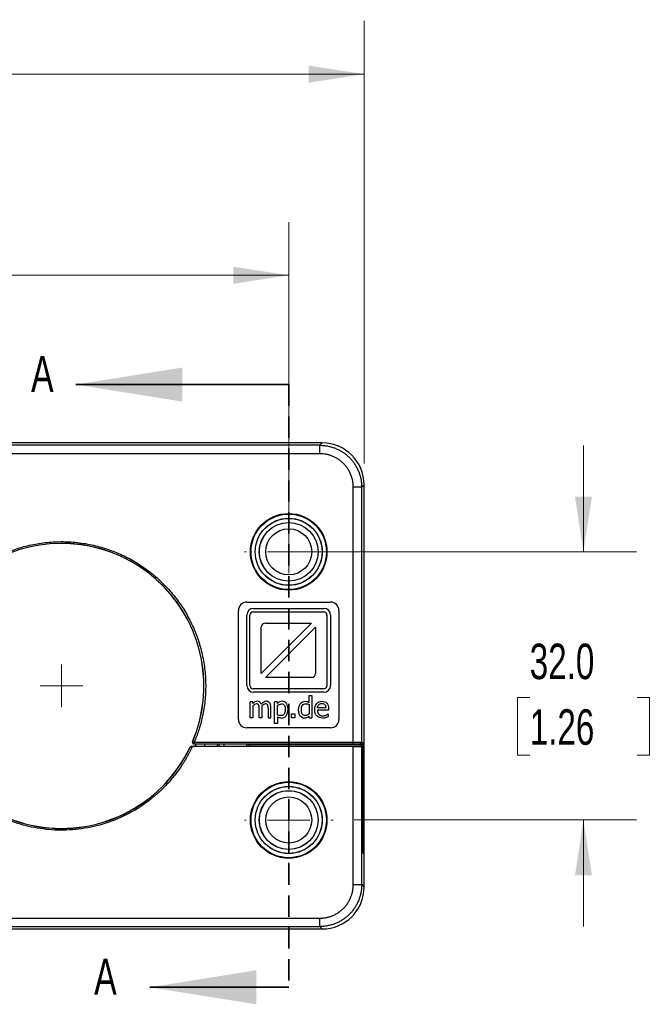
# Model space of a CAD drawing. Header units: millimetres. Extents: x 13 to 546, y 13 to 419.
# Tile 4 of 12: x 170 to 245, y 109 to 227. Entities that reach past the tile are written whole.
import ezdxf

# ---------------------------------------------------------------- set-up
doc = ezdxf.new("R2010")
doc.units = ezdxf.units.MM
doc.header["$LTSCALE"] = 2
doc.linetypes.add('HIDDEN', pattern=[1.905, 1.27, -0.635])
doc.styles.add('SLDTEXTSTYLE0', font='TXT', dxfattribs={"width": 0.7})
doc.dimstyles.new('SLDDIMSTYLE0', dxfattribs={"dimtxt": 4.316016, "dimasz": 6.604, "dimexe": 0, "dimexo": 0.0625, "dimgap": 1.079004, "dimtad": 0, "dimtih": 1, "dimtoh": 1, "dimrnd": 1e-09, "dimzin": 4, "dimdsep": 46, "dimtxsty": 'SLDTEXTSTYLE0', "dimsah": 1, "dimcen": 0.09, "dimadec": 0, "dimazin": 1, "dimtfac": 1, "dimtofl": 0, "dimtmove": 0, "dimatfit": 3, "dimfxl": 0, "dimfrac": 2, "dimtolj": 1, "dimtzin": 12, "dimarcsym": 0})
doc.dimstyles.new('SLDDIMSTYLE1', dxfattribs={"dimtxt": 4.316016, "dimasz": 6.604, "dimexe": 0, "dimexo": 0.0625, "dimgap": 1.079004, "dimtad": 0, "dimtih": 1, "dimtoh": 1, "dimrnd": 1e-09, "dimzin": 4, "dimdsep": 46, "dimtxsty": 'SLDTEXTSTYLE0', "dimsah": 1, "dimcen": 0.09, "dimadec": 0, "dimazin": 1, "dimtfac": 1, "dimtmove": 0, "dimatfit": 0, "dimfxl": 0, "dimfrac": 2, "dimtolj": 1, "dimtzin": 12, "dimarcsym": 0})

# ---------------------------------------------------------------- blocks, each defined once
blk = doc.blocks.new('_D_8')
at = {"color": 7, "linetype": 'Continuous', "lineweight": 0}
for p, q in [((90.16, 169.8), (90.16, 226.65)), ((211.16, 173.84), (211.16, 226.65)), ((90.16, 220.3), (137.2, 220.3)), ((143.04, 220.3), (141.59, 220.3)), ((141.59, 220.3), (141.59, 213.44)), ((155.87, 220.3), (157.32, 220.3)), ((157.32, 220.3), (157.32, 213.44)), ((211.16, 220.3), (161.72, 220.3)), ((141.59, 213.44), (143.04, 213.44)), ((157.32, 213.44), (155.87, 213.44))]:
    blk.add_line(p, q, dxfattribs=at)
at = {"color": 7, "linetype": 'Continuous', "lineweight": 18}
for points in [[(90.16, 220.3), (96.76, 219.28), (96.76, 221.31)], [(211.16, 220.3), (204.56, 221.31), (204.56, 219.28)]]:
    blk.add_solid(points, dxfattribs=at)
at = {"color": 7, "linetype": 'Continuous', "lineweight": 18, "char_height": 4.233, "attachment_point": 1, "style": 'SLDTEXTSTYLE0'}
for s, insert in [('121.0', (141.25, 226.72)), ('4.76', (143.04, 218.89))]:
    blk.add_mtext(s, dxfattribs=dict(at, insert=insert))
blk = doc.blocks.new('_D_10')
at = {"color": 7, "linetype": 'Continuous', "lineweight": 0}
for p, q in [((237.34, 163.3), (237.34, 176)), ((204.7, 163.3), (243.69, 163.3)), ((230.93, 145.91), (229.48, 145.91)), ((229.48, 145.91), (229.48, 139.05)), ((243.76, 145.91), (245.21, 145.91)), ((245.21, 145.91), (245.21, 139.05)), ((229.48, 139.05), (230.93, 139.05)), ((245.21, 139.05), (243.76, 139.05)), ((209.99, 131.3), (243.69, 131.3)), ((237.34, 131.3), (237.34, 118.6))]:
    blk.add_line(p, q, dxfattribs=at)
at = {"color": 7, "linetype": 'Continuous', "lineweight": 18}
for points in [[(237.34, 163.3), (238.36, 169.9), (236.33, 169.9)], [(237.34, 131.3), (236.33, 124.69), (238.36, 124.69)]]:
    blk.add_solid(points, dxfattribs=at)
at = {"color": 7, "linetype": 'Continuous', "lineweight": 18, "char_height": 4.233, "attachment_point": 1, "style": 'SLDTEXTSTYLE0'}
for s, insert in [('32.0', (230.93, 152.34)), ('1.26', (230.93, 144.51))]:
    blk.add_mtext(s, dxfattribs=dict(at, insert=insert))
blk = doc.blocks.new('_D_11')
at = {"color": 7, "linetype": 'Continuous', "lineweight": 0}
for p, q in [((99.16, 165.84), (99.16, 202.65)), ((202.16, 165.84), (202.16, 202.65)), ((99.16, 196.3), (137.2, 196.3)), ((143.04, 196.3), (141.59, 196.3)), ((141.59, 196.3), (141.59, 189.44)), ((155.87, 196.3), (157.32, 196.3)), ((157.32, 196.3), (157.32, 189.44)), ((202.16, 196.3), (161.72, 196.3)), ((141.59, 189.44), (143.04, 189.44)), ((157.32, 189.44), (155.87, 189.44))]:
    blk.add_line(p, q, dxfattribs=at)
at = {"color": 7, "linetype": 'Continuous', "lineweight": 18}
for points in [[(99.16, 196.3), (105.76, 195.28), (105.76, 197.31)], [(202.16, 196.3), (195.56, 197.31), (195.56, 195.28)]]:
    blk.add_solid(points, dxfattribs=at)
at = {"color": 7, "linetype": 'Continuous', "lineweight": 18, "char_height": 4.233, "attachment_point": 1, "style": 'SLDTEXTSTYLE0'}
for s, insert in [('103.0', (141.25, 202.72)), ('4.06', (143.04, 194.89))]:
    blk.add_mtext(s, dxfattribs=dict(at, insert=insert))
blk = doc.blocks.new('SW_CENTERMARKSYMBOL_4')
at = {"color": 0, "linetype": 'Continuous', "lineweight": 18}
for p, q in [((0, 5.08), (0, 5.29)), ((0, 0), (0, 2.54)), ((-5.08, 0), (-5.29, 0)), ((0, 0), (-2.54, 0)), ((0, 0), (0, -2.54)), ((0, 0), (2.54, 0)), ((5.08, 0), (5.29, 0)), ((0, -5.08), (0, -5.29))]:
    blk.add_line(p, q, dxfattribs=at)
blk = doc.blocks.new('SW_CENTERMARKSYMBOL_6')
at = {"color": 0, "linetype": 'Continuous', "lineweight": 18}
for p, q in [((0, 5.08), (0, 5.29)), ((0, 0), (0, 2.54)), ((-5.08, 0), (-5.29, 0)), ((0, 0), (-2.54, 0)), ((0, 0), (0, -2.54)), ((0, 0), (2.54, 0)), ((5.08, 0), (5.29, 0)), ((0, -5.08), (0, -5.29))]:
    blk.add_line(p, q, dxfattribs=at)
blk = doc.blocks.new('SW_CENTERMARKSYMBOL_8')
at = {"color": 0, "linetype": 'Continuous', "lineweight": 18}
for q in [(0, 2.54), (-2.54, 0), (0, -2.54), (2.54, 0)]:
    blk.add_line((0, 0), q, dxfattribs=at)

msp = doc.modelspace()

# ---------------------------------------------------------------- linework, layer by layer
at = {"color": 7, "linetype": 'Continuous', "lineweight": 35}
for p, q in [((202.16, 183.257), (176.76, 183.257)), ((202.16, 111.337), (185.583, 111.337))]:
    msp.add_line(p, q, dxfattribs=at)
at = {"color": 7, "linetype": 'HIDDEN', "lineweight": 35}
msp.add_line((202.16, 183.257), (202.16, 111.337), dxfattribs=at)
for p, q in [((206.161, 176.297), (95.159, 176.297)), ((205.873, 176.009), (206.161, 176.297)), ((205.873, 176.009), (95.448, 176.009)), ((205.873, 175.009), (95.448, 175.009)), ((209.872, 140.583), (209.872, 171.01)), ((210.872, 171.01), (211.16, 171.298)), ((210.872, 140.576), (210.872, 171.01)), ((211.16, 127.297), (211.16, 171.298)), ((196.16, 143.297), (196.16, 156.297)), ((197.16, 157.297), (207.16, 157.297)), ((197.957, 156.55), (206.363, 156.55)), ((208.16, 156.297), (208.16, 143.297)), ((197.159, 147.346), (197.159, 155.753)), ((197.526, 147.348), (197.526, 155.748)), ((197.926, 156.148), (206.326, 156.148)), ((206.726, 155.748), (206.726, 147.348)), ((207.161, 155.753), (207.161, 147.346)), ((204.882, 154.799), (198.875, 148.792)), ((198.875, 148.797), (198.875, 154.299)), ((199.37, 148.297), (205.377, 154.304)), ((199.375, 154.799), (204.877, 154.799)), ((205.377, 154.299), (205.377, 148.797)), ((204.877, 148.297), (199.375, 148.297)), ((206.326, 146.948), (197.926, 146.948)), ((206.363, 146.548), (197.957, 146.548)), ((204.614, 145.329), (204.614, 146.152)), ((204.614, 146.152), (204.935, 146.152)), ((204.935, 146.152), (204.935, 143.499)), ((197.547, 143.499), (197.547, 145.405)), ((197.868, 145.405), (197.547, 145.405)), ((197.868, 145.195), (197.868, 145.405)), ((197.868, 144.924), (197.868, 143.499)), ((198.628, 143.499), (198.628, 144.602)), ((198.949, 144.755), (198.949, 143.499)), ((199.709, 144.602), (199.709, 143.499)), ((200.03, 143.499), (200.03, 144.755)), ((200.481, 142.797), (200.481, 145.405)), ((200.802, 145.405), (200.481, 145.405)), ((200.802, 145.206), (200.802, 145.405)), ((200.802, 143.855), (200.802, 144.938)), ((204.614, 145.064), (204.614, 143.962)), ((206.6, 144.664), (205.593, 144.664)), ((206.913, 144.594), (206.913, 144.419)), ((197.868, 143.499), (197.547, 143.499)), ((198.949, 143.499), (198.628, 143.499)), ((199.709, 143.499), (200.03, 143.499)), ((200.802, 143.596), (200.802, 142.797)), ((202.502, 143.499), (202.502, 143.985)), ((202.502, 143.985), (202.909, 143.985)), ((202.909, 143.499), (202.502, 143.499)), ((202.909, 143.985), (202.909, 143.499)), ((204.614, 143.499), (204.614, 143.693)), ((204.614, 143.499), (204.935, 143.499)), ((206.913, 144.419), (205.593, 144.419)), ((206.859, 143.966), (206.878, 143.966)), ((206.878, 143.966), (206.878, 143.617)), ((207.16, 142.297), (197.16, 142.297)), ((200.802, 142.797), (200.481, 142.797)), ((190.38, 139.948), (190.368, 139.955)), ((190.548, 140.069), (190.615, 140.111)), ((190.563, 140.06), (190.548, 140.069)), ((190.615, 140.111), (193.81, 140.111)), ((209.872, 140.06), (190.654, 140.06)), ((190.701, 140.661), (190.683, 140.654)), ((190.701, 140.661), (190.886, 140.583)), ((190.867, 140.376), (190.886, 140.383)), ((190.896, 140.333), (190.867, 140.376)), ((190.886, 140.583), (209.872, 140.583)), ((190.886, 140.583), (190.886, 140.383)), ((190.886, 140.383), (209.872, 140.383)), ((193.81, 140.334), (190.896, 140.333)), ((193.66, 140.111), (193.66, 140.334)), ((193.81, 140.335), (193.81, 140.11)), ((194.41, 140.335), (194.41, 140.11)), ((197.164, 140.334), (194.41, 140.334)), ((194.41, 140.111), (197.503, 140.111)), ((197.16, 140.111), (197.16, 140.334)), ((197.31, 140.297), (197.164, 140.334)), ((210.829, 140.297), (197.31, 140.297)), ((197.31, 140.297), (197.31, 140.111)), ((197.601, 140.141), (197.456, 140.105)), ((197.503, 140.111), (197.65, 140.147)), ((197.65, 140.147), (211.029, 140.147)), ((209.872, 123.585), (209.872, 140.06)), ((210.672, 140.376), (210.829, 140.297)), ((210.833, 140.297), (210.833, 140.147)), ((210.872, 140.576), (211.033, 140.496)), ((211.029, 140.147), (210.872, 140.069)), ((210.872, 123.585), (210.872, 140.069)), ((211.029, 139.297), (211.029, 140.147)), ((211.033, 140.496), (211.033, 139.315)), ((211.047, 133.797), (211.029, 139.297)), ((211.033, 139.315), (211.05, 133.797)), ((211.029, 128.297), (211.047, 133.797)), ((211.05, 133.797), (211.033, 128.279)), ((211.029, 127.367), (211.029, 128.297)), ((211.033, 128.279), (211.033, 127.425)), ((211.16, 127.236), (211.029, 127.367)), ((211.033, 127.425), (211.16, 127.297)), ((211.099, 127.297), (211.16, 127.297)), ((211.16, 123.297), (211.16, 127.236)), ((210.872, 123.585), (211.16, 123.297)), ((95.448, 119.585), (205.873, 119.585)), ((95.159, 118.297), (206.161, 118.297)), ((95.448, 118.586), (205.873, 118.586)), ((205.873, 118.586), (206.161, 118.297))]:
    msp.add_line(p, q)
at = {"flags": 128}
for points in [[(190.508, 140.08), (190.478, 140.061), (190.441, 140.038)], [(190.7, 140.466), (190.713, 140.447), (190.729, 140.423)], [(191.055, 140.315), (190.967, 140.118), (190.957, 140.094)], [(192.147, 140.333), (192.091, 140.196), (192.052, 140.104)]]:
    msp.add_lwpolyline(points, dxfattribs=at)
for centre, radius in [((202.16, 163.297), 4.57), ((202.16, 163.297), 4.5), ((202.16, 163.297), 4), ((202.16, 163.297), 3.993), ((202.16, 163.297), 3.507), ((202.16, 163.297), 3.5), ((202.16, 163.297), 2.75), ((202.16, 131.297), 4.57), ((202.16, 131.297), 4.5), ((202.16, 131.297), 4), ((202.16, 131.297), 3.993), ((202.16, 131.297), 3.507), ((202.16, 131.297), 3.5), ((202.16, 131.297), 2.75)]:
    msp.add_circle(centre, radius)
for centre, radius, start, end in [((175.035, 147.297), 17.014, 337.04185, 179.00142), ((175.035, 147.297), 17, 336.99688, 179.0006), ((197.16, 156.297), 1, 90, 180), ((197.957, 155.753), 0.798, 90, 180), ((206.363, 155.753), 0.798, 0, 90), ((207.16, 156.297), 1, 0, 90), ((197.926, 155.748), 0.4, 90, 180), ((206.326, 155.748), 0.4, 0, 90), ((199.375, 154.299), 0.5, 90, 180), ((204.877, 154.299), 0.5, 89.42706, 90), ((204.877, 154.299), 0.5, 0, 0.57294), ((199.375, 148.797), 0.5, 180, 180.57294), ((199.375, 148.797), 0.5, 269.42706, 270), ((204.877, 148.797), 0.5, 270, 0), ((175.035, 147.297), 17.014, 180.99858, 334.40882), ((175.035, 147.297), 17, 180.9994, 334.41221), ((197.957, 147.346), 0.798, 180, 270), ((197.926, 147.348), 0.4, 180, 270), ((206.326, 147.348), 0.4, 270, 0), ((206.363, 147.346), 0.798, 270, 0), ((197.16, 143.297), 1, 180, 270), ((207.16, 143.297), 1, 270, 0)]:
    msp.add_arc(centre, radius, start, end)
for centre, major_axis, ratio, start_param, end_param in [((206.159, 171.297), (-3.537, -3.537), 0.9996955, 2.3563468, 3.9268385), ((197.65, 139.947), (0.194, 0.049), 0.9993528, 1.3257549, 1.5707963), ((209.872, 140.069), (1, 0), 0.0087269, 4.712389, 6.265732), ((210.833, 140.496), (0.171, 0.106), 0.9806753, 4.167488, 5.720831), ((206.159, 123.298), (-3.537, 3.537), 0.9996955, 2.3563468, 3.9268385)]:
    msp.add_ellipse(centre, major_axis=major_axis, ratio=ratio, start_param=start_param, end_param=end_param)
for points, knots in [([(205.873, 175.009), (205.873, 175.268), (205.873, 175.525), (205.873, 175.895), (205.873, 176.004), (205.873, 176.009)], [0, 0, 0, 0, 0.5, 0.5, 1, 1, 1, 1]), ([(205.873, 176.009), (205.949, 176.008), (206.102, 176.006), (206.329, 175.99), (206.555, 175.964), (206.777, 175.928), (206.997, 175.883), (207.213, 175.828), (207.425, 175.764), (207.632, 175.691), (207.836, 175.609), (208.034, 175.519), (208.227, 175.422), (208.414, 175.317), (208.595, 175.204), (208.771, 175.085), (208.94, 174.959), (209.103, 174.827), (209.259, 174.689), (209.459, 174.498), (209.694, 174.242), (209.952, 173.91), (210.184, 173.552), (210.387, 173.172), (210.558, 172.77), (210.696, 172.35), (210.796, 171.914), (210.86, 171.466), (210.868, 171.162), (210.872, 171.01)], [0, 0, 0, 0, 0.0292191, 0.058269, 0.0871496, 0.115861, 0.1444031, 0.1727761, 0.2009798, 0.2290144, 0.2568799, 0.2845762, 0.3121034, 0.3394615, 0.3666505, 0.3936704, 0.4205212, 0.4472031, 0.4737159, 0.5000597, 0.5529038, 0.6064238, 0.6606199, 0.7154922, 0.7710407, 0.8272656, 0.8841671, 0.9417452, 1, 1, 1, 1]), ([(209.872, 171.01), (209.871, 171.073), (209.869, 171.199), (209.856, 171.388), (209.834, 171.574), (209.803, 171.759), (209.764, 171.943), (209.715, 172.125), (209.658, 172.305), (209.568, 172.549), (209.43, 172.853), (209.224, 173.204), (208.983, 173.536), (208.706, 173.843), (208.399, 174.12), (208.068, 174.361), (207.716, 174.567), (207.355, 174.731), (206.99, 174.857), (206.623, 174.944), (206.25, 174.999), (205.999, 175.006), (205.873, 175.009)], [0, 0, 0, 0, 0.0302353, 0.0602715, 0.090175, 0.1200131, 0.1498533, 0.1797634, 0.2098107, 0.2400612, 0.3043296, 0.3686806, 0.4343139, 0.5000324, 0.5656652, 0.6313841, 0.6956513, 0.7600035, 0.8202547, 0.8799778, 0.939713, 1, 1, 1, 1]), ([(210.872, 171.01), (210.867, 171.01), (210.758, 171.01), (210.388, 171.01), (210.131, 171.01), (209.872, 171.01)], [0, 0, 0, 0, 0.5, 0.5, 1, 1, 1, 1]), ([(157.824, 147.597), (157.827, 147.734), (157.834, 148.007), (157.856, 148.415), (157.887, 148.823), (157.928, 149.229), (157.979, 149.634), (158.039, 150.038), (158.109, 150.441), (158.188, 150.842), (158.387, 151.732), (158.787, 153.092), (159.537, 154.871), (160.485, 156.566), (161.624, 158.146), (162.928, 159.585), (164.366, 160.85), (165.916, 161.938), (167.543, 162.831), (169.239, 163.541), (171.009, 164.068), (172.851, 164.408), (174.761, 164.545), (176.691, 164.469), (178.615, 164.172), (180.495, 163.662), (182.289, 162.947), (183.979, 162.047), (185.524, 160.988), (186.928, 159.788), (188.19, 158.451), (189.313, 156.974), (190.288, 155.351), (191.089, 153.611), (191.696, 151.766), (192.095, 149.86), (192.274, 147.926), (192.236, 145.996), (192.036, 144.482), (191.802, 143.377), (191.62, 142.664), (191.406, 141.96), (191.165, 141.265), (190.979, 140.81), (190.886, 140.583)], [0, 0, 0, 0, 0.00675853, 0.01350394, 0.02024002, 0.02697058, 0.03369945, 0.04043044, 0.04716738, 0.05391408, 0.06067432, 0.09226398, 0.12386248, 0.15599049, 0.18812751, 0.21998408, 0.25184957, 0.28266454, 0.31348814, 0.3434541, 0.37342857, 0.40466918, 0.43591854, 0.46795557, 0.50000156, 0.53203859, 0.56408459, 0.5953252, 0.62657457, 0.65654052, 0.68651499, 0.71732996, 0.74815356, 0.78001013, 0.81187562, 0.84400364, 0.87614065, 0.9077303, 0.93932881, 0.95148392, 0.96360634, 0.97571829, 0.9878421, 1, 1, 1, 1]), ([(190.654, 140.06), (190.598, 139.941), (190.486, 139.704), (190.308, 139.354), (190.123, 139.008), (189.93, 138.666), (189.73, 138.328), (189.521, 137.995), (189.114, 137.377), (188.468, 136.5), (187.513, 135.409), (186.458, 134.391), (184.916, 133.14), (182.783, 131.827), (179.996, 130.724), (177.104, 130.125), (174.237, 130.025), (171.461, 130.383), (168.778, 131.179), (166.196, 132.43), (163.793, 134.148), (161.691, 136.284), (160.272, 138.347), (159.367, 140.116), (158.815, 141.472), (158.383, 142.857), (158.125, 144.016), (157.978, 144.942), (157.898, 145.624), (157.844, 146.31), (157.83, 146.768), (157.824, 146.997)], [0, 0, 0, 0, 0.0085004, 0.0169903, 0.0254739, 0.0339558, 0.0424404, 0.0509321, 0.0594354, 0.0904353, 0.1214465, 0.1533743, 0.1853133, 0.2500882, 0.3148632, 0.3786709, 0.440628, 0.5000013, 0.5593746, 0.6213317, 0.6851394, 0.7499144, 0.8146893, 0.8466171, 0.8785561, 0.909556, 0.9405672, 0.9554351, 0.9702807, 0.9851278, 1, 1, 1, 1]), ([(198.389, 145.459), (198.29, 145.459), (198.2, 145.436), (198.035, 145.344), (197.952, 145.279), (197.868, 145.195)], [-2, -2, -2, -2, -1, -1, 0, 0, 0, 0]), ([(198.307, 145.154), (198.238, 145.154), (198.166, 145.133), (198.014, 145.046), (197.94, 144.991), (197.868, 144.924)], [-2, -2, -2, -2, -1, -1, 0, 0, 0, 0]), ([(198.575, 145.02), (198.553, 145.066), (198.521, 145.099), (198.437, 145.143), (198.38, 145.154), (198.307, 145.154)], [-2, -2, -2, -2, -1, -1, 0, 0, 0, 0]), ([(198.887, 145.129), (198.842, 145.246), (198.776, 145.33), (198.602, 145.433), (198.502, 145.459), (198.389, 145.459)], [-2, -2, -2, -2, -1, -1, 0, 0, 0, 0]), ([(198.628, 144.602), (198.628, 144.69), (198.625, 144.772), (198.611, 144.921), (198.596, 144.979), (198.575, 145.02)], [-2, -2, -2, -2, -1, -1, 0, 0, 0, 0]), ([(199.47, 145.459), (199.363, 145.459), (199.263, 145.431), (199.079, 145.32), (198.985, 145.238), (198.887, 145.129)], [-2, -2, -2, -2, -1, -1, 0, 0, 0, 0]), ([(199.388, 145.154), (199.322, 145.154), (199.251, 145.134), (199.1, 145.053), (199.023, 144.994), (198.943, 144.917)], [-2, -2, -2, -2, -1, -1, 0, 0, 0, 0]), ([(198.943, 144.917), (198.944, 144.898), (198.946, 144.875), (198.948, 144.822), (198.949, 144.79), (198.949, 144.755)], [-2, -2, -2, -2, -1, -1, 0, 0, 0, 0]), ([(199.655, 145.02), (199.633, 145.066), (199.601, 145.099), (199.518, 145.143), (199.46, 145.154), (199.388, 145.154)], [-2, -2, -2, -2, -1, -1, 0, 0, 0, 0]), ([(199.869, 145.296), (199.82, 145.354), (199.761, 145.395), (199.627, 145.446), (199.552, 145.459), (199.47, 145.459)], [-2, -2, -2, -2, -1, -1, 0, 0, 0, 0]), ([(199.709, 144.602), (199.709, 144.69), (199.705, 144.772), (199.692, 144.921), (199.677, 144.979), (199.655, 145.02)], [-2, -2, -2, -2, -1, -1, 0, 0, 0, 0]), ([(200.03, 144.755), (200.03, 144.885), (200.016, 144.994), (199.959, 145.166), (199.92, 145.239), (199.869, 145.296)], [-2, -2, -2, -2, -1, -1, 0, 0, 0, 0]), ([(201.384, 145.459), (201.27, 145.459), (201.165, 145.435), (200.97, 145.339), (200.881, 145.278), (200.802, 145.206)], [-2, -2, -2, -2, -1, -1, 0, 0, 0, 0]), ([(200.802, 144.938), (200.877, 145.001), (200.957, 145.053), (201.128, 145.134), (201.215, 145.154), (201.306, 145.154)], [0, 0, 0, 0, 1, 1, 2, 2, 2, 2]), ([(201.306, 145.154), (201.461, 145.154), (201.573, 145.094), (201.712, 144.854), (201.746, 144.685), (201.746, 144.467)], [0, 0, 0, 0, 1, 1, 2, 2, 2, 2]), ([(202.078, 144.504), (202.078, 144.795), (202.017, 145.027), (201.772, 145.372), (201.602, 145.459), (201.384, 145.459)], [-2, -2, -2, -2, -1, -1, 0, 0, 0, 0]), ([(203.338, 144.438), (203.338, 144.605), (203.359, 144.75), (203.446, 144.994), (203.505, 145.101), (203.58, 145.193)], [-2, -2, -2, -2, -1, -1, 0, 0, 0, 0]), ([(203.58, 145.193), (203.65, 145.276), (203.734, 145.34), (203.931, 145.435), (204.034, 145.459), (204.142, 145.459)], [-2, -2, -2, -2, -1, -1, 0, 0, 0, 0]), ([(203.669, 144.444), (203.669, 144.677), (203.716, 144.856), (203.902, 145.103), (204.031, 145.164), (204.196, 145.164)], [0, 0, 0, 0, 1, 1, 2, 2, 2, 2]), ([(204.142, 145.459), (204.237, 145.459), (204.32, 145.448), (204.461, 145.406), (204.535, 145.373), (204.614, 145.329)], [-2, -2, -2, -2, -1, -1, 0, 0, 0, 0]), ([(204.196, 145.164), (204.269, 145.164), (204.337, 145.157), (204.463, 145.128), (204.534, 145.102), (204.614, 145.064)], [0, 0, 0, 0, 1, 1, 2, 2, 2, 2]), ([(205.268, 144.442), (205.268, 144.752), (205.35, 144.999), (205.675, 145.367), (205.887, 145.459), (206.149, 145.459)], [-2, -2, -2, -2, -1, -1, 0, 0, 0, 0]), ([(205.593, 144.664), (205.6, 144.745), (205.616, 144.816), (205.666, 144.938), (205.702, 144.994), (205.75, 145.045)], [0, 0, 0, 0, 1, 1, 2, 2, 2, 2]), ([(205.75, 145.045), (205.799, 145.094), (205.854, 145.132), (205.973, 145.183), (206.046, 145.195), (206.131, 145.195)], [0, 0, 0, 0, 1, 1, 2, 2, 2, 2]), ([(206.131, 145.195), (206.217, 145.195), (206.29, 145.183), (206.406, 145.132), (206.454, 145.095), (206.491, 145.047)], [0, 0, 0, 0, 1, 1, 2, 2, 2, 2]), ([(206.149, 145.459), (206.267, 145.459), (206.372, 145.442), (206.554, 145.373), (206.634, 145.319), (206.701, 145.247)], [-2, -2, -2, -2, -1, -1, 0, 0, 0, 0]), ([(206.491, 145.047), (206.525, 145.005), (206.551, 144.952), (206.587, 144.825), (206.597, 144.751), (206.6, 144.664)], [0, 0, 0, 0, 1, 1, 2, 2, 2, 2]), ([(206.701, 145.247), (206.769, 145.174), (206.822, 145.085), (206.895, 144.875), (206.913, 144.747), (206.913, 144.594)], [-2, -2, -2, -2, -1, -1, 0, 0, 0, 0]), ([(201.222, 143.75), (201.145, 143.75), (201.076, 143.758), (200.957, 143.788), (200.885, 143.816), (200.802, 143.855)], [0, 0, 0, 0, 1, 1, 2, 2, 2, 2]), ([(201.275, 143.462), (201.18, 143.462), (201.097, 143.473), (200.951, 143.517), (200.877, 143.551), (200.802, 143.596)], [-2, -2, -2, -2, -1, -1, 0, 0, 0, 0]), ([(201.746, 144.467), (201.746, 144.233), (201.7, 144.056), (201.517, 143.811), (201.388, 143.75), (201.222, 143.75)], [0, 0, 0, 0, 1, 1, 2, 2, 2, 2]), ([(201.275, 143.462), (201.507, 143.462), (201.699, 143.556), (202.002, 143.932), (202.078, 144.185), (202.078, 144.504)], [-2, -2, -2, -2, -1, -1, 0, 0, 0, 0]), ([(203.533, 143.701), (203.471, 143.785), (203.423, 143.888), (203.355, 144.135), (203.338, 144.277), (203.338, 144.438)], [-2, -2, -2, -2, -1, -1, 0, 0, 0, 0]), ([(204.046, 143.446), (203.941, 143.446), (203.845, 143.467), (203.67, 143.554), (203.595, 143.617), (203.533, 143.701)], [-2, -2, -2, -2, -1, -1, 0, 0, 0, 0]), ([(204.12, 143.75), (203.962, 143.75), (203.847, 143.81), (203.705, 144.047), (203.669, 144.219), (203.669, 144.444)], [0, 0, 0, 0, 1, 1, 2, 2, 2, 2]), ([(204.356, 143.514), (204.311, 143.492), (204.264, 143.475), (204.167, 143.452), (204.11, 143.446), (204.046, 143.446)], [-2, -2, -2, -2, -1, -1, 0, 0, 0, 0]), ([(204.614, 143.962), (204.538, 143.898), (204.458, 143.846), (204.288, 143.77), (204.203, 143.75), (204.12, 143.75)], [0, 0, 0, 0, 1, 1, 2, 2, 2, 2]), ([(204.614, 143.693), (204.564, 143.652), (204.521, 143.617), (204.449, 143.562), (204.406, 143.537), (204.356, 143.514)], [-2, -2, -2, -2, -1, -1, 0, 0, 0, 0]), ([(206.227, 143.456), (205.923, 143.456), (205.687, 143.541), (205.352, 143.883), (205.268, 144.126), (205.268, 144.442)], [-2, -2, -2, -2, -1, -1, 0, 0, 0, 0]), ([(205.593, 144.419), (205.593, 144.198), (205.649, 144.029), (205.871, 143.795), (206.026, 143.736), (206.223, 143.736)], [-2, -2, -2, -2, -1, -1, 0, 0, 0, 0]), ([(206.223, 143.736), (206.293, 143.736), (206.362, 143.744), (206.498, 143.775), (206.56, 143.796), (206.614, 143.82)], [-2, -2, -2, -2, -1, -1, 0, 0, 0, 0]), ([(206.588, 143.51), (206.526, 143.492), (206.47, 143.478), (206.368, 143.46), (206.304, 143.456), (206.227, 143.456)], [-2, -2, -2, -2, -1, -1, 0, 0, 0, 0]), ([(206.878, 143.617), (206.841, 143.601), (206.794, 143.583), (206.682, 143.539), (206.632, 143.522), (206.588, 143.51)], [-2, -2, -2, -2, -1, -1, 0, 0, 0, 0]), ([(206.614, 143.82), (206.672, 143.848), (206.721, 143.873), (206.8, 143.922), (206.833, 143.945), (206.859, 143.966)], [-2, -2, -2, -2, -1, -1, 0, 0, 0, 0]), ([(190.563, 140.06), (190.551, 140.06), (190.525, 140.058), (190.488, 140.047), (190.45, 140.028), (190.41, 139.997), (190.391, 139.966), (190.38, 139.948)], [0, 0, 0, 0, 0.1394008, 0.2976655, 0.4762901, 0.6902457, 1, 1, 1, 1]), ([(190.51, 140.078), (190.518, 140.084), (190.537, 140.097), (190.574, 140.108), (190.601, 140.11), (190.615, 140.111)], [0, 0, 0, 0, 0.2725474, 0.6173365, 1, 1, 1, 1]), ([(190.683, 140.654), (190.678, 140.64), (190.668, 140.61), (190.666, 140.561), (190.676, 140.509), (190.702, 140.458), (190.744, 140.415), (190.801, 140.382), (190.845, 140.378), (190.867, 140.376)], [0, 0, 0, 0, 0.114433, 0.2383707, 0.3718052, 0.5147104, 0.6670154, 0.8287175, 1, 1, 1, 1]), ([(190.701, 140.661), (190.697, 140.648), (190.688, 140.624), (190.684, 140.584), (190.688, 140.545), (190.699, 140.507), (190.727, 140.454), (190.775, 140.41), (190.829, 140.39), (190.858, 140.385), (190.872, 140.383), (190.88, 140.383), (190.884, 140.383), (190.886, 140.383)], [0, 0, 0, 0, 0.1001939, 0.2003883, 0.3005826, 0.4007767, 0.5009702, 0.74933, 0.8763769, 0.9387994, 0.9695213, 0.9905886, 1, 1, 1, 1]), ([(190.896, 140.333), (190.867, 140.333), (190.802, 140.347), (190.749, 140.392), (190.729, 140.423)], [0.00098178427, 0.00098178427, 0.00098178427, 0.00098178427, 0.0014025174, 0.00196342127, 0.00196342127, 0.00196342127, 0.00196342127]), ([(209.872, 140.583), (209.905, 140.583), (209.972, 140.583), (210.075, 140.583), (210.181, 140.582), (210.288, 140.582), (210.395, 140.582), (210.499, 140.581), (210.597, 140.581), (210.686, 140.58), (210.762, 140.579), (210.821, 140.578), (210.862, 140.577), (210.868, 140.576), (210.872, 140.576)], [0, 0, 0, 0, 0.063091, 0.1298644, 0.2003196, 0.2744561, 0.3522734, 0.4337708, 0.5189477, 0.6078035, 0.7003373, 0.7965485, 0.8964364, 1, 1, 1, 1]), ([(209.872, 140.383), (209.872, 140.383), (209.872, 140.405), (209.872, 140.479), (209.872, 140.531), (209.872, 140.583)], [0, 0, 0, 0, 0.5, 0.5, 1, 1, 1, 1]), ([(209.872, 140.383), (209.897, 140.383), (209.947, 140.383), (210.021, 140.383), (210.093, 140.383), (210.191, 140.382), (210.31, 140.382), (210.436, 140.381), (210.541, 140.38), (210.614, 140.379), (210.661, 140.377), (210.668, 140.376), (210.672, 140.376)], [0, 0, 0, 0, 0.0602914, 0.1201078, 0.1799775, 0.2404276, 0.3700568, 0.5001208, 0.6297521, 0.7598183, 0.8798031, 1, 1, 1, 1]), ([(210.872, 140.576), (210.872, 140.524), (210.85, 140.472), (210.776, 140.398), (210.724, 140.376), (210.672, 140.376)], [0, 0, 0, 0, 0.5, 0.5, 1, 1, 1, 1]), ([(205.873, 119.585), (205.936, 119.586), (206.062, 119.588), (206.25, 119.602), (206.437, 119.623), (206.622, 119.654), (206.806, 119.694), (206.987, 119.742), (207.168, 119.799), (207.412, 119.89), (207.716, 120.028), (208.067, 120.233), (208.399, 120.475), (208.706, 120.752), (208.982, 121.058), (209.224, 121.39), (209.43, 121.742), (209.594, 122.102), (209.72, 122.468), (209.807, 122.834), (209.862, 123.207), (209.869, 123.459), (209.872, 123.585)], [0, 0, 0, 0, 0.0302353, 0.0602715, 0.090175, 0.1200131, 0.1498533, 0.1797634, 0.2098107, 0.2400612, 0.3043296, 0.3686806, 0.4343139, 0.5000324, 0.5656652, 0.6313841, 0.6956513, 0.7600035, 0.8202547, 0.8799778, 0.939713, 1, 1, 1, 1]), ([(210.872, 123.585), (210.871, 123.508), (210.869, 123.356), (210.853, 123.128), (210.827, 122.903), (210.791, 122.68), (210.745, 122.461), (210.691, 122.245), (210.626, 122.033), (210.554, 121.825), (210.472, 121.622), (210.382, 121.424), (210.285, 121.231), (210.179, 121.044), (210.067, 120.862), (209.948, 120.687), (209.822, 120.517), (209.69, 120.355), (209.552, 120.199), (209.361, 119.999), (209.105, 119.763), (208.772, 119.505), (208.415, 119.273), (208.035, 119.07), (207.633, 118.899), (207.213, 118.762), (206.777, 118.662), (206.328, 118.598), (206.025, 118.59), (205.873, 118.586)], [0, 0, 0, 0, 0.0292191, 0.058269, 0.0871496, 0.1158609, 0.1444031, 0.1727761, 0.2009798, 0.2290144, 0.2568799, 0.2845762, 0.3121034, 0.3394615, 0.3666505, 0.3936704, 0.4205212, 0.4472031, 0.4737159, 0.5000597, 0.5529038, 0.6064238, 0.6606199, 0.7154922, 0.7710407, 0.8272656, 0.8841671, 0.9417452, 1, 1, 1, 1]), ([(209.872, 123.585), (210.131, 123.585), (210.388, 123.585), (210.758, 123.585), (210.867, 123.585), (210.872, 123.585)], [0, 0, 0, 0, 0.5, 0.5, 1, 1, 1, 1]), ([(205.873, 118.586), (205.873, 118.59), (205.873, 118.7), (205.873, 119.069), (205.873, 119.327), (205.873, 119.585)], [0, 0, 0, 0, 0.5, 0.5, 1, 1, 1, 1])]:
    msp.add_open_spline(points, degree=3, knots=knots)
for points in [[(190.548, 140.069), (190.473, 140.069), (190.4, 140.023), (190.368, 139.955)], [(190.654, 140.06), (190.622, 140.06), (190.592, 140.06), (190.563, 140.06)], [(210.829, 140.297), (210.83, 140.297), (210.832, 140.297), (210.833, 140.297)]]:
    msp.add_open_spline(points, degree=3)
at = {"color": 7, "linetype": 'Continuous', "lineweight": 35}
for points in [[(176.76, 183.257), (189.46, 181.225), (189.46, 185.289)], [(185.583, 111.337), (198.283, 109.305), (198.283, 113.369)]]:
    msp.add_solid(points, dxfattribs=at)

# ---------------------------------------------------------------- block references
at = {"color": 7, "linetype": 'Continuous', "lineweight": 0}
for name, p in [('SW_CENTERMARKSYMBOL_4', (202.16, 163.297)), ('SW_CENTERMARKSYMBOL_8', (175.035, 147.297)), ('SW_CENTERMARKSYMBOL_6', (202.16, 131.297))]:
    msp.add_blockref(name, p, dxfattribs=at)

# ---------------------------------------------------------------- texts
at = {"color": 7, "linetype": 'Continuous', "char_height": 4.316, "attachment_point": 1, "style": 'SLDTEXTSTYLE0'}
for insert in [(171.403, 186.685), (178.931, 114.765)]:
    msp.add_mtext('A', dxfattribs=dict(at, insert=insert))

# ---------------------------------------------------------------- dimensions: what is measured, and where the dimension line sits
at = {"color": 7, "linetype": 'Continuous', "lineweight": 18}
for base, p1, p2, picture, middle in [((211.16, 220.297), (90.16, 167.258), (211.16, 171.298), '_D_8', (149.456, 220.297)), ((202.16, 196.297), (99.16, 163.297), (202.16, 163.297), '_D_11', (149.456, 196.297))]:
    dim = msp.add_linear_dim(base=base, p1=p1, p2=p2, dimstyle='SLDDIMSTYLE0', dxfattribs=at)
    dim.commit()
    dim.dimension.update_dxf_attribs({"geometry": picture, "text_midpoint": middle, "dimtype": 160})
dim = msp.add_linear_dim(base=(237.343, 131.297), p1=(202.16, 163.297), p2=(207.45, 131.297), angle=90, dimstyle='SLDDIMSTYLE1', dxfattribs=at)
dim.commit()
dim.dimension.update_dxf_attribs({"geometry": '_D_10', "text_midpoint": (237.343, 145.914), "dimtype": 160})

doc.saveas('drawing.dxf')
